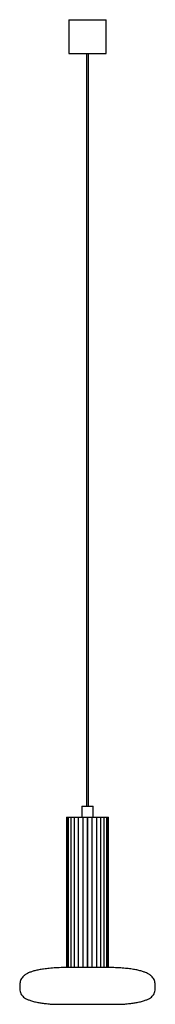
# Paper-space layout '_Frontal' of a CAD drawing. Header units: millimetres. Extents: x -90 to 90, y -49 to 1260.
import ezdxf

# ---------------------------------------------------------------- set-up
doc = ezdxf.new("R2010")
doc.units = ezdxf.units.MM

psp = doc.layouts.new('_Frontal')

# ---------------------------------------------------------------- linework, layer by layer
at = {"color": 7, "linetype": 'Continuous', "lineweight": 25}
for p, q in [((-25, 1260), (-25, 1215)), ((-25, 1260), (25, 1260)), ((25, 1215), (25, 1260)), ((-25, 1215), (25, 1215)), ((-1.5, 1215), (-1.5, 215)), ((1.5, 215), (1.5, 1215)), ((-7.5, 215), (-7.5, 200)), ((-7.5, 215), (7.5, 215)), ((7.5, 200), (7.5, 215)), ((-28, 200), (-28, 1)), ((-28, 200), (28, 200)), ((-27.6, 200), (-27.6, 1)), ((-25.6, 200), (-25.6, 1)), ((-22.3, 200), (-22.3, 1)), ((-17.7, 200), (-17.7, 1)), ((-12.2, 200), (-12.2, 1)), ((-6.4, 200), (-6.4, 1)), ((-6.1, 200), (-6.1, 1)), ((-0.1, 200), (-0.1, 1)), ((0.1, 1), (0.1, 200)), ((6.1, 1), (6.1, 200)), ((6.4, 1), (6.4, 200)), ((12.2, 1), (12.2, 200)), ((17.7, 1), (17.7, 200)), ((22.3, 1), (22.3, 200)), ((25.6, 1), (25.6, 200)), ((27.6, 1), (27.6, 200)), ((28, 1), (28, 200)), ((-28, 1), (-6.4, 1)), ((-25, 1), (-25, 0.4)), ((25, 0.4), (-25, 0.4)), ((-6.1, 1), (-0.1, 1)), ((0.1, 1), (6.1, 1)), ((6.4, 1), (28, 1)), ((25, 0.4), (25, 1)), ((-44.9, -48.5), (44.9, -48.5))]:
    psp.add_line(p, q, dxfattribs=at)
at = {"color": 8, "linetype": 'Continuous', "lineweight": 25}
psp.add_line((-46.6, -48.4), (46.6, -48.4), dxfattribs=at)
at = {"color": 7, "linetype": 'Continuous', "lineweight": 25}
for centre, start, end in [((-44.9, -28.5), 265.1645, 270), ((44.9, -28.5), 270, 274.8355)]:
    psp.add_arc(centre, 20, start, end, dxfattribs=at)
for points, knots in [([(-25, 0.4), (-27.5, 0.4), (-33.3, 0.3), (-41.9, 0), (-50.4, -0.7), (-57.9, -1.5), (-64.3, -2.6), (-69.7, -3.8), (-74.3, -5.1), (-78.1, -6.6), (-81.5, -8.4), (-84.5, -10.5), (-86.9, -13), (-88.4, -15.5), (-89.3, -18.1), (-89.7, -20.6), (-90, -23.3), (-90, -26.3), (-89.7, -29.7), (-89.1, -32.9), (-87.8, -35.7), (-85.9, -38), (-83.5, -39.9), (-80.4, -41.7), (-76.5, -43.3), (-71.5, -44.8), (-66.1, -45.9), (-60.3, -46.9), (-54.3, -47.7), (-49.6, -48.2), (-47, -48.4), (-46.6, -48.4)], [0, 0, 0, 0, 0.057517, 0.13043, 0.194706, 0.25099, 0.299936, 0.341518, 0.37733, 0.408054, 0.434398, 0.464383, 0.489509, 0.511469, 0.531562, 0.550521, 0.568553, 0.594208, 0.619011, 0.64367, 0.669382, 0.688516, 0.710597, 0.73693, 0.768781, 0.807337, 0.853706, 0.894245, 0.940195, 0.991971, 1, 1, 1, 1]), ([(46.6, -48.4), (46.9, -48.4), (49.6, -48.2), (54.3, -47.7), (60.3, -46.9), (66.1, -45.9), (71.5, -44.8), (76.5, -43.3), (80.4, -41.7), (83.5, -39.9), (85.9, -38), (87.8, -35.7), (89.1, -32.9), (89.7, -29.7), (90, -26.3), (90, -23.3), (89.7, -20.6), (89.3, -18.1), (88.4, -15.5), (86.9, -13), (84.5, -10.5), (81.5, -8.4), (78, -6.6), (74.1, -5.1), (69.4, -3.7), (63.9, -2.5), (57.4, -1.5), (50, -0.6), (41.6, 0), (33.1, 0.3), (27.4, 0.4), (24.9, 0.4)], [0, 0, 0, 0, 0.008593, 0.060285, 0.106161, 0.146635, 0.192929, 0.231423, 0.263223, 0.289513, 0.311559, 0.330661, 0.356333, 0.380952, 0.405715, 0.431329, 0.449331, 0.46826, 0.488321, 0.510245, 0.53533, 0.565268, 0.592085, 0.623449, 0.660106, 0.702773, 0.752141, 0.807801, 0.871192, 0.942921, 1, 1, 1, 1])]:
    psp.add_open_spline(points, degree=3, knots=knots, dxfattribs=at)

doc.saveas('drawing.dxf')
